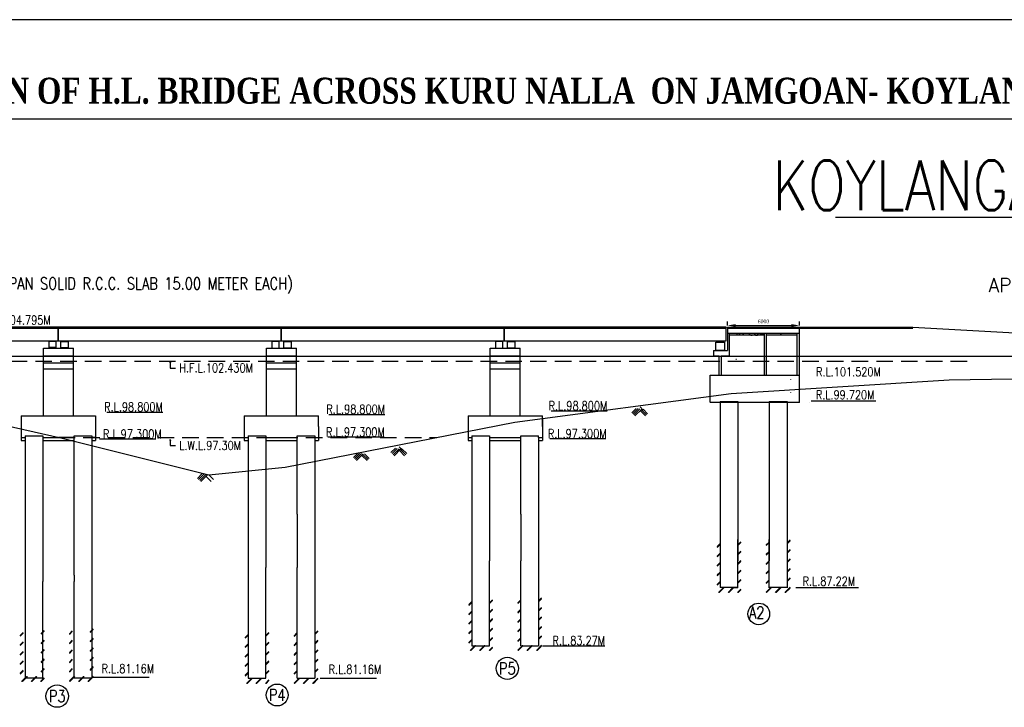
# Model space of a CAD drawing. Header units: metres. Extents: x -1840 to 884, y 14 to 537.
# Tile 9 of 10: x 562 to 714, y 431 to 537. Entities that reach past the tile are written whole.
import ezdxf

# ---------------------------------------------------------------- set-up
doc = ezdxf.new("R2010")
doc.units = ezdxf.units.M
doc.header["$LTSCALE"] = 0.1
doc.header["$PDMODE"] = 34
doc.header["$PDSIZE"] = 0.25
doc.linetypes.add('DASHEDX2', pattern=[38.1, 25.4, -12.7])
doc.styles.add('ROMANS', font='romans.shx', dxfattribs={"width": 0.8})
doc.styles.get("Standard").update_dxf_attribs({"font": 'times.ttf', "width": 0.8, "height": 0.6})
doc.styles.add('tEXT', font='romans.shx')
doc.dimstyles.new('1-100', dxfattribs={"dimscale": 0.8, "dimtxt": 0.2, "dimasz": 0.15, "dimexe": 0.05, "dimexo": 0.2, "dimgap": 0.1, "dimtad": 1, "dimdec": 0, "dimlfac": 1000, "dimzin": 1, "dimdsep": 46, "dimtxsty": 'ROMANS', "dimblk": 'OBLIQUE', "dimcen": 0.2, "dimadec": 0, "dimazin": 0, "dimtfac": 1, "dimtdec": 0, "dimtmove": 0, "dimatfit": 3, "dimldrblk": 'OPEN30', "dimfxl": 1, "dimarcsym": 0})
doc.dimstyles.new('METER', dxfattribs={"dimscale": 0.5, "dimtxt": 2.5, "dimasz": 2.5, "dimexe": 1.25, "dimexo": 0.625, "dimtad": 1, "dimrnd": 0.5, "dimdsep": 46, "dimtxsty": 'Standard', "dimcen": 2.5, "dimaunit": 1, "dimadec": 1, "dimazin": 1, "dimtfac": 1, "dimtmove": 0, "dimatfit": 3, "dimfxl": 1, "dimarcsym": 0})

# ---------------------------------------------------------------- blocks, each defined once
blk = doc.blocks.new('_Oblique')
at = {"color": 0, "linetype": 'ByBlock', "lineweight": -2}
blk.add_line((-0.5, -0.5), (0.5, 0.5), dxfattribs=at)
blk = doc.blocks.new('_Open30')
at = {"color": 0, "linetype": 'ByBlock', "lineweight": -2}
for p, q in [((-1, 0.27), (0, 0)), ((0, 0), (-1, -0.27)), ((0, 0), (-1, 0))]:
    blk.add_line(p, q, dxfattribs=at)
blk = doc.blocks.new('*D217')
at = {"color": 0, "linetype": 'ByBlock', "lineweight": -2, "transparency": 16777216}
for p, q in [((671.38, 489.78), (671.38, 490.41)), ((682.48, 489.78), (682.48, 490.41)), ((672.63, 489.78), (681.23, 489.78))]:
    blk.add_line(p, q, dxfattribs=at)
at = {"color": 0, "linetype": 'ByBlock', "transparency": 16777216}
for points in [[(672.63, 489.99), (672.63, 489.57), (671.38, 489.78)], [(681.23, 489.99), (681.23, 489.57), (682.48, 489.78)]]:
    blk.add_solid(points, dxfattribs=at)
at = {"layer": 'Defpoints', "color": 0, "linetype": 'ByBlock', "transparency": 16777216}
for p in [(671.38, 489.53), (682.48, 489.78), (682.48, 489.53)]:
    blk.add_point(p, dxfattribs=at)
at = {"color": 0, "linetype": 'ByBlock', "transparency": 16777216, "insert": (676.93, 490.4), "char_height": 0.6, "attachment_point": 5}
blk.add_mtext('6000', dxfattribs=at)

msp = doc.modelspace()

# ---------------------------------------------------------------- hatches: boundary and pattern name
at = {"ltscale": 0.2}
h = msp.add_hatch(dxfattribs=at)
h.set_pattern_fill('AR-CONC', color=256, scale=0.005454, style=0)
h.set_pattern_definition([(50, (856.2459, 198.6828), (0.9935517, -0.0869245), [0.10389, -1.1427897]), (355, (856.2459, 198.6828), (-0.1921982, 1.0419354), [0.083112, -0.9142318]), (100.451, (856.3287, 198.6756), (0.801357, 0.9550062), [0.0882928, -0.9712213]), (46.1842, (856.2459, 198.9599), (1.478341, -0.2292796), [0.155835, -1.7141846]), (96.6356, (856.369, 198.9408), (1.294694, 1.3493457), [0.132439, -1.456832]), (351.184, (856.2459, 198.9599), (1.294696, 1.349343), [0.124668, -1.3713477]), (21, (856.3844, 198.8906), (0.8268381, -0.5577093), [0.10389, -1.1427897]), (326, (856.3844, 198.8906), (0.33704, 1.0044768), [0.083112, -0.9142318]), (71.4514, (856.4533, 198.8441), (1.1638758, 0.4467697), [0.0882928, -0.9712213]), (37.5, (856.24586, 198.68283), (0.01684383, 0.46112445), [0, -0.9031502, 0, -0.9280838, 0, -0.9176948]), (7.5, (856.24586, 198.68283), (0.3644038, 0.546339), [0, -0.5291463, 0, -0.8823722, 0, -0.3497629]), (327.5, (855.93696, 198.68283), (0.739449, -0.03124195), [0, -0.3462999, 0, -1.0804557, 0, -1.4336817]), (317.5, (855.79844, 198.68283), (0.8078287, 0.1386644), [0, -0.4501899, 0, -0.7175334, 0, -1.0181218])])
h.paths.add_polyline_path([(678.8469, 488.5959), (678.8349, 488.2929), (672.8166, 488.2929), (672.8166, 488.5959)])
h.paths.add_polyline_path([(679.6223, 488.5959), (679.6223, 488.2929), (679.1722, 488.2929), (679.187, 488.5959)])
for color, points in [(256, [(566.9325, 487.3166), (567.8943, 487.3166), (567.8943, 487.4082), (566.9325, 487.4082)]), (256, [(569.7263, 487.3166), (568.7645, 487.3166), (568.7645, 487.4082), (569.7263, 487.4082)]), (256, [(601.2833, 487.3186), (602.2451, 487.3186), (602.2451, 487.4102), (601.2833, 487.4102)]), (256, [(604.0772, 487.3186), (603.1153, 487.3186), (603.1153, 487.4102), (604.0772, 487.4102)]), (256, [(635.6341, 487.3187), (636.5959, 487.3187), (636.5959, 487.4103), (635.6341, 487.4103)]), (256, [(638.428, 487.3187), (637.4662, 487.3187), (637.4662, 487.4103), (638.428, 487.4103)]), (0, [(670.8412, 487.193), (669.6959, 487.193), (669.6959, 487.3021), (670.8412, 487.3021)])]:
    msp.add_hatch(color=color).paths.add_polyline_path(points)
h = msp.add_hatch()
h.set_pattern_fill('JIS_RC_18', color=1, scale=0.057251, style=0)
h.set_pattern_definition([(45, (585.0958, 254.433), (-0.728691, 0.728691), []), (45, (585.153, 254.433), (-0.728691, 0.728691), []), (45, (585.2103, 254.433), (-0.728691, 0.728691), [])])
h.paths.add_polyline_path([(673.463, 456.631), (673.0049, 456.631), (673.0049, 449.4159), (670.2569, 449.4159), (670.2569, 456.631), (669.7989, 456.631), (669.7989, 448.6508), (673.463, 448.6508)])
h.paths.add_polyline_path([(677.7908, 456.631), (677.356, 456.631), (677.356, 448.6508), (681.0201, 448.6508), (681.0201, 457.6278), (680.5621, 457.6278), (680.5621, 449.4159), (677.8141, 449.4159)])
h = msp.add_hatch()
h.set_pattern_fill('JIS_RC_18', color=1, scale=0.057251, style=0)
h.set_pattern_definition([(45, (546.8263, 245.4987), (-0.728691, 0.728691), []), (45, (546.8835, 245.4987), (-0.728691, 0.728691), []), (45, (546.9408, 245.4987), (-0.728691, 0.728691), [])])
h.paths.add_polyline_path([(635.1935, 447.6968), (634.7355, 447.6968), (634.7355, 440.4817), (631.9874, 440.4817), (631.9874, 447.6968), (631.5294, 447.6968), (631.5294, 439.7165), (635.1935, 439.7165)])
h.paths.add_polyline_path([(639.5213, 447.6968), (639.0866, 447.6968), (639.0866, 439.7165), (642.7506, 439.7165), (642.7506, 448.6935), (642.2926, 448.6935), (642.2926, 440.4817), (639.5446, 440.4817)])
h = msp.add_hatch()
h.set_pattern_fill('JIS_RC_18', color=1, scale=0.057251, style=0)
h.set_pattern_definition([(45, (477.7443, 240.7497), (-0.728691, 0.728691), []), (45, (477.8015, 240.7497), (-0.728691, 0.728691), []), (45, (477.8588, 240.7497), (-0.728691, 0.728691), [])])
h.paths.add_polyline_path([(566.1115, 442.9478), (565.6535, 442.9478), (565.6535, 435.7327), (562.9054, 435.7327), (562.9054, 442.9478), (562.4474, 442.9478), (562.4474, 434.9675), (566.1115, 434.9675)])
h.paths.add_polyline_path([(570.4393, 442.9478), (570.0046, 442.9478), (570.0046, 434.9675), (573.6687, 434.9675), (573.6687, 443.9445), (573.2107, 443.9445), (573.2107, 435.7327), (570.4626, 435.7327)])
h = msp.add_hatch()
h.set_pattern_fill('JIS_RC_18', color=1, scale=0.057251, style=0)
h.set_pattern_definition([(45, (512.3665, 240.4388), (-0.728691, 0.728691), []), (45, (512.4237, 240.4388), (-0.728691, 0.728691), []), (45, (512.481, 240.4388), (-0.728691, 0.728691), [])])
h.paths.add_polyline_path([(600.7337, 442.6368), (600.2757, 442.6368), (600.2757, 435.4217), (597.5276, 435.4217), (597.5276, 442.6368), (597.0696, 442.6368), (597.0696, 434.6566), (600.7337, 434.6566)])
h.paths.add_polyline_path([(605.0615, 442.6368), (604.6268, 442.6368), (604.6268, 434.6566), (608.2909, 434.6566), (608.2909, 443.6336), (607.8328, 443.6336), (607.8328, 435.4217), (605.0848, 435.4217)])

# ---------------------------------------------------------------- linework, layer by layer
at = {"linetype": 'Continuous'}
for p, q in [((873.1742, 536.8792), (376.3865, 536.8792)), ((407.9075, 521.623), (735.6172, 521.623)), ((711.8798, 506.4282), (688.019, 506.4282)), ((534.0015, 489.3569), (568.3065, 489.3569)), ((568.3523, 489.3569), (602.6573, 489.3569)), ((602.7031, 489.3569), (637.0081, 489.3569)), ((637.0539, 489.3569), (671.1615, 489.3569)), ((671.4048, 489.5286), (671.3782, 489.5286)), ((671.3786, 489.3569), (699.9188, 489.3569)), ((671.4048, 489.3569), (671.3786, 489.3569)), ((677.8141, 478.0762), (677.8141, 456.8111)), ((684.2888, 478.1719), (694.2518, 478.1719)), ((596.9551, 475.8733), (596.9551, 472.0813)), ((642.8651, 475.4543), (642.8651, 472.0813)), ((677.8141, 474.7769), (677.8141, 453.5118)), ((562.6043, 474.2082), (562.6043, 473.8647)), ((574.0545, 474.2082), (574.0545, 473.8647)), ((608.4054, 474.2101), (608.4054, 472.0813)), ((608.4054, 473.8666), (608.4054, 473.8666)), ((631.4149, 474.2101), (631.4149, 472.0813)), ((570.734, 472.5342), (568.3457, 472.5342)), ((574.0545, 472.5342), (573.482, 472.5342)), ((605.0848, 460.6953), (605.0848, 452.4835)), ((639.5446, 460.6953), (639.5446, 453.5118)), ((670.2569, 456.8111), (670.2569, 452.7091)), ((673.0049, 452.6525), (673.0049, 456.8111)), ((677.8141, 452.6525), (677.8141, 456.8111)), ((680.5621, 456.8111), (680.5621, 452.6525)), ((597.5276, 453.5118), (597.5276, 452.4835)), ((600.2757, 453.5118), (600.2757, 452.4835)), ((607.8328, 453.5118), (607.8328, 452.4835)), ((631.9874, 453.5118), (631.9874, 440.4388)), ((634.7355, 440.4388), (634.7355, 453.5118)), ((639.5446, 440.4388), (639.5446, 453.5118)), ((642.2926, 453.5118), (642.2926, 440.4388)), ((670.2569, 453.5118), (670.2569, 449.4099)), ((673.0049, 449.3533), (673.0049, 453.5118)), ((677.8141, 449.3533), (677.8141, 453.5118)), ((680.5621, 453.5118), (680.5621, 449.3533)), ((563.1768, 453.1459), (563.1768, 450.3652)), ((565.9248, 453.1459), (565.9248, 450.3652)), ((597.5276, 452.4835), (597.5276, 435.449)), ((600.2757, 435.449), (600.2757, 452.4835)), ((605.0848, 435.449), (605.0848, 452.4835)), ((607.8328, 452.4835), (607.8328, 435.449)), ((570.734, 451.3327), (570.734, 450.3632)), ((573.482, 451.3327), (573.482, 450.3632)), ((563.1768, 450.3652), (563.1768, 435.449)), ((565.9248, 435.3192), (565.9248, 450.3652)), ((570.734, 435.449), (570.734, 450.3632)), ((573.482, 450.3632), (573.482, 435.449))]:
    msp.add_line(p, q, dxfattribs=at)
for p, q in [((568.3065, 487.4103), (568.3065, 489.5283)), ((568.3523, 488.4429), (568.3523, 489.5283)), ((568.3523, 487.4103), (568.3523, 488.4429)), ((602.6573, 487.4103), (602.6573, 489.5285)), ((602.7031, 488.4429), (602.7031, 489.5287)), ((602.7031, 487.4103), (602.7031, 488.4429)), ((637.0081, 487.4103), (637.0081, 489.3569)), ((637.0539, 489.3567), (637.0539, 489.5285)), ((637.0539, 487.4103), (637.0539, 489.4714)), ((671.1615, 487.4103), (671.1615, 489.5286)), ((671.3782, 488.5959), (682.4804, 488.5959)), ((566.0393, 486.2632), (570.6195, 486.2632)), ((566.0393, 475.8733), (566.0393, 486.2632)), ((570.6195, 475.8733), (570.6195, 486.2632)), ((600.3902, 486.2651), (604.9703, 486.2651)), ((600.3902, 475.8733), (600.3902, 486.2651)), ((604.9703, 475.8733), (604.9703, 486.2651)), ((634.85, 486.2651), (639.4301, 486.2651)), ((634.85, 475.8733), (634.85, 486.2651)), ((639.4301, 475.8733), (639.4301, 486.2651)), ((566.0393, 485.1182), (570.6195, 485.1182)), ((570.6195, 483.9732), (566.0393, 483.9732)), ((600.3902, 485.1201), (604.9703, 485.1201)), ((604.9703, 483.9751), (600.3902, 483.9751)), ((634.85, 485.1201), (639.4301, 485.1201)), ((639.4301, 483.9751), (634.85, 483.9751)), ((672.6865, 484.6096), (672.7641, 484.6096)), ((570.6195, 483.0571), (566.0393, 483.0571)), ((604.9703, 483.0591), (600.3902, 483.0591)), ((639.4301, 483.0591), (634.85, 483.0591)), ((670.2569, 478.0762), (670.2569, 456.8111)), ((673.0049, 478.0762), (673.0049, 456.8111)), ((680.5621, 478.0762), (680.5621, 456.8111)), ((575.7568, 476.4388), (584.3986, 476.4388)), ((644.2246, 476.6109), (652.8664, 476.6109)), ((656.6529, 476.3443), (657.3282, 477.0197)), ((656.8148, 476.1824), (657.6141, 476.9817)), ((656.9767, 476.0205), (657.9012, 476.945)), ((657.1387, 475.8586), (658.1896, 476.9095)), ((658.4169, 476.7548), (657.9159, 477.2557)), ((658.758, 475.8586), (657.9483, 476.6682)), ((658.9199, 476.0205), (658.1103, 476.8301)), ((659.0818, 476.1824), (658.377, 476.8872)), ((596.9551, 475.8733), (596.9551, 473.8217)), ((608.4054, 474.2101), (608.4054, 475.8733)), ((609.985, 476.0849), (618.6268, 476.0849)), ((631.4149, 475.8733), (631.4149, 474.2101)), ((642.8651, 474.2101), (642.8651, 475.8733)), ((670.2569, 474.7769), (670.2569, 453.5118)), ((673.0049, 474.7769), (673.0049, 453.5118)), ((680.5621, 474.7769), (680.5621, 453.5118)), ((563.1768, 472.764), (563.1768, 453.1459)), ((565.9248, 472.764), (565.9248, 453.1459)), ((565.9248, 472.5342), (570.734, 472.5342)), ((570.734, 451.3327), (570.734, 472.764)), ((573.482, 472.764), (573.482, 451.3327)), ((573.482, 472.5342), (574.0545, 472.5342)), ((574.6597, 472.3082), (583.3014, 472.3082)), ((597.5276, 472.764), (597.5276, 453.5118)), ((600.2757, 472.764), (600.2757, 453.5118)), ((605.0848, 460.6953), (605.0848, 472.764)), ((607.8328, 472.764), (607.8328, 453.5118)), ((609.8393, 472.6143), (618.4811, 472.6143)), ((631.9874, 472.764), (631.9874, 453.5118)), ((634.7355, 472.764), (634.7355, 453.5118)), ((639.5446, 460.6953), (639.5446, 472.764)), ((642.2926, 472.5342), (642.2926, 453.5118)), ((644.0041, 472.3748), (652.6459, 472.3748)), ((619.5515, 470.2014), (620.2268, 470.8767)), ((619.7134, 470.0395), (620.5127, 470.8388)), ((619.8753, 469.8776), (620.7999, 470.8021)), ((620.0373, 469.7156), (621.0883, 470.7666)), ((621.3155, 470.6118), (620.8145, 471.1128)), ((621.6566, 469.7156), (620.8469, 470.5253)), ((621.8185, 469.8776), (621.0089, 470.6872)), ((621.9805, 470.0395), (621.2756, 470.7443)), ((613.7532, 469.4485), (614.4285, 470.1238)), ((613.9151, 469.2865), (614.7144, 470.0858)), ((614.0771, 469.1246), (615.0016, 470.0491)), ((614.239, 468.9627), (615.29, 470.0136)), ((615.8583, 468.9627), (615.0487, 469.7723)), ((616.0203, 469.1246), (615.2106, 469.9343)), ((616.1822, 469.2865), (615.4774, 469.9913)), ((589.7561, 466.2385), (590.4314, 466.9138)), ((589.918, 466.0765), (590.7173, 466.8758)), ((590.08, 465.9146), (591.0045, 466.8391)), ((590.2419, 465.7527), (591.2929, 466.8037)), ((591.8612, 465.7527), (591.0516, 466.5623)), ((592.1851, 466.0765), (591.4803, 466.7814)), ((681.9187, 449.4123), (691.5476, 449.4123)), ((642.8848, 440.4422), (652.5137, 440.4422)), ((573.6784, 435.603), (582.3202, 435.603)), ((608.6617, 435.4869), (617.3035, 435.4869))]:
    msp.add_line(p, q)
at = {"color": 0, "linetype": 'ByBlock'}
for p, q in [((671.3782, 489.4821), (671.3782, 489.5286)), ((671.3782, 489.4821), (671.3782, 485.9385)), ((671.6645, 488.5959), (671.6645, 485.0558)), ((677.0716, 482.1444), (677.0716, 488.5959)), ((677.3617, 488.5959), (677.3617, 482.1444)), ((682.0967, 482.1444), (682.0967, 488.5959)), ((682.4804, 477.9046), (682.4804, 489.5286)), ((699.9188, 489.5286), (778.6421, 485.0205)), ((669.2428, 485.9381), (669.2428, 485.0558)), ((669.2428, 485.9381), (671.3782, 485.9381)), ((670.0999, 485.9383), (670.0999, 485.9385)), ((670.39, 485.9385), (670.39, 485.9383)), ((778.6421, 485.0205), (453.8213, 485.0205)), ((670.0999, 485.0558), (669.2428, 485.0558)), ((670.0999, 482.1444), (670.0999, 485.0558)), ((671.6645, 485.0558), (670.39, 485.0558)), ((670.39, 485.0558), (670.39, 482.1444)), ((668.7239, 482.1444), (682.4804, 482.1444)), ((681.1166, 481.4954), (681.1166, 481.454)), ((681.1166, 479.4355), (681.1166, 479.3944)), ((668.7239, 477.9854), (682.4804, 477.9854)), ((668.7239, 477.9845), (670.2569, 477.9845)), ((668.7239, 477.9845), (668.7239, 477.9046)), ((670.2569, 478.0762), (673.0049, 478.0762)), ((673.0049, 477.9845), (677.8141, 477.9845)), ((677.8141, 478.0762), (680.5621, 478.0762)), ((680.5621, 477.9845), (682.4804, 477.9845)), ((684.0464, 477.9845), (684.0464, 477.9601)), ((562.6043, 475.8733), (562.6043, 472.0813)), ((562.6043, 475.8733), (574.0545, 475.8733)), ((574.0545, 475.8733), (574.0545, 472.0813)), ((596.9551, 475.8733), (608.4054, 475.8733)), ((631.4149, 475.8733), (642.8651, 475.8733)), ((562.6043, 472.5342), (563.1768, 472.5342)), ((562.6043, 472.0813), (563.1768, 472.0813)), ((563.1768, 472.764), (565.9248, 472.764)), ((565.9248, 472.5342), (570.734, 472.5342)), ((565.9248, 472.0813), (570.734, 472.0813)), ((570.734, 472.764), (573.482, 472.764)), ((573.482, 472.5342), (574.0545, 472.5342)), ((573.482, 472.0813), (574.0545, 472.0813)), ((596.9551, 472.5342), (597.5276, 472.5342)), ((596.9551, 472.0813), (597.5276, 472.0813)), ((597.5276, 472.764), (600.2757, 472.764)), ((600.2757, 472.5342), (605.0848, 472.5342)), ((600.2757, 472.0813), (605.0848, 472.0813)), ((605.0848, 472.764), (607.8328, 472.764)), ((607.8328, 472.5342), (608.4054, 472.5342)), ((607.8328, 472.0813), (608.4054, 472.0813)), ((631.4149, 472.5342), (631.9874, 472.5342)), ((631.4149, 472.0813), (631.9874, 472.0813)), ((631.9874, 472.764), (634.7355, 472.764)), ((634.7355, 472.5342), (639.5446, 472.5342)), ((634.7355, 472.0813), (639.5446, 472.0813)), ((639.5446, 472.764), (642.2926, 472.764)), ((642.2926, 472.5342), (642.2926, 472.764)), ((642.2926, 472.5342), (642.8651, 472.5342)), ((642.2926, 472.0813), (642.8651, 472.0813)), ((673.0049, 449.4099), (670.2569, 449.4099)), ((680.5621, 449.4099), (677.8141, 449.4099)), ((631.9874, 440.4388), (634.7355, 440.4388)), ((639.5446, 440.4388), (642.2926, 440.4388)), ((565.9248, 435.449), (563.1768, 435.449)), ((573.482, 435.449), (570.734, 435.449))]:
    msp.add_line(p, q, dxfattribs=at)
at = {"color": 0, "linetype": 'Continuous'}
for p, q in [((534.0015, 487.4103), (568.3065, 487.4103)), ((568.3523, 487.4103), (602.6573, 487.4103)), ((602.7031, 487.4103), (637.0081, 487.4103)), ((637.0539, 487.4103), (671.1615, 487.4103))]:
    msp.add_line(p, q, dxfattribs=at)
at = {"color": 0, "linetype": 'DASHEDX2'}
for p, q in [((397.1424, 484.2717), (709.043, 484.2717)), ((568.3457, 472.5342), (626.5908, 472.5342))]:
    msp.add_line(p, q, dxfattribs=at)
at = {"color": 0, "ltscale": 0.2}
msp.add_line((668.7239, 477.9854), (668.7239, 482.1444), dxfattribs=at)
at = {"color": 0}
for p, q in [((672.1253, 449.4099), (673.0049, 449.4099)), ((597.5276, 435.449), (600.2757, 435.449)), ((605.0848, 435.449), (607.8328, 435.449))]:
    msp.add_line(p, q, dxfattribs=at)
at = {"linetype": 'Continuous'}
for points in [[(568.3065, 489.5283), (534.0015, 489.5285)], [(602.6573, 489.5285), (568.3523, 489.5283)], [(637.0081, 489.3569), (637.0081, 489.5286), (602.7031, 489.5286)], [(671.1615, 489.5286), (637.0539, 489.5285)], [(671.3786, 489.5286), (699.9188, 489.5286)], [(563.1768, 459.9625), (563.1768, 458.1971)], [(565.9248, 459.9625), (565.9248, 458.1971)], [(600.2757, 459.0182), (600.3277, 459.0231)]]:
    msp.add_lwpolyline(points, dxfattribs=at)
at = {"ltscale": 0.05}
msp.add_lwpolyline([(672.8166, 489.2776), (672.8166, 489.2776)], close=True, dxfattribs=at)
for points in [[(566.8409, 486.2632), (567.9859, 486.2632), (567.9859, 487.3166), (566.8409, 487.3166)], [(569.8179, 486.2632), (568.6729, 486.2632), (568.6729, 487.3166), (569.8179, 487.3166)], [(601.1917, 486.2651), (602.3367, 486.2651), (602.3367, 487.3186), (601.1917, 487.3186)], [(604.1688, 486.2651), (603.0237, 486.2651), (603.0237, 487.3186), (604.1688, 487.3186)], [(635.6515, 486.2651), (636.7965, 486.2651), (636.7965, 487.3186), (635.6515, 487.3186)], [(638.6285, 486.2651), (637.4835, 486.2651), (637.4835, 487.3186), (638.6285, 487.3186)], [(566.9325, 486.2902), (567.8943, 486.2902), (567.8943, 486.3818), (566.9325, 486.3818)], [(569.7263, 486.2902), (568.7645, 486.2902), (568.7645, 486.3818), (569.7263, 486.3818)]]:
    msp.add_lwpolyline(points, close=True)
at = {"color": 0}
msp.add_lwpolyline([(670.9502, 485.9385), (669.5868, 485.9385), (669.5868, 487.1928), (670.9502, 487.1928)], close=True, dxfattribs=at)
at = {"ltscale": 0.05}
for points in [[(677.0716, 488.2929), (671.6645, 488.2929)], [(682.0967, 488.2929), (677.3617, 488.2929)]]:
    msp.add_lwpolyline(points, dxfattribs=at)
at = {"color": 0, "linetype": 'ByBlock'}
for points in [[(465.844, 484.2717), (499.6949, 482.4545), (534.5457, 480.1797), (568.8965, 472.4096), (591.4803, 466.7814), (603.2473, 467.9633), (638.6129, 474.8883), (671.949, 479.3256)], [(671.949, 479.3256), (705.5602, 481.4229), (728.3532, 481.7654), (751.8434, 481.5495), (774.658, 485.0699)]]:
    msp.add_lwpolyline(points, dxfattribs=at)
at = {"color": 0}
for points in [[(670.2569, 477.9046), (668.7239, 477.9046)], [(677.8141, 477.9046), (673.0049, 477.9046)], [(673.3026, 477.9046), (673.0049, 477.9046)], [(682.4804, 477.9046), (680.5621, 477.9046)]]:
    msp.add_lwpolyline(points, dxfattribs=at)
at = {"linetype": 'Continuous'}
msp.add_circle((676.2104, 445.3534), 1.6654, dxfattribs=at)
for centre, radius in [((637.4729, 436.9655), 1.7137), ((568.1292, 432.6965), 1.723), ((602.0132, 432.8644), 1.6889)]:
    msp.add_circle(centre, radius)

# ---------------------------------------------------------------- texts
at = {"lineweight": -3, "insert": (409.1608, 527.9486), "char_height": 4.0061049, "width": 474.858934, "attachment_point": 1}
msp.add_mtext('{\\fTimes New Roman|b1|i0|c0|p18;GENERAL ARRANGEMENT DRAWING  FOR THE CONSTRUCTION OF H.L. BRIDGE ACROSS KURU NALLA  ON JAMGOAN- KOYLANGA  ROAD}', dxfattribs=at)
at = {"style": 'ROMANS'}
for s, insert, char_height, width, attachment_point in [('KOYLANGA SIDE', (741.322, 511.3705), 7.623084, 74.052694, 6), ('R.L.101.520M', (695.0156, 481.9534), 1.374033, 23.05164, 9), ('R.L.99.720M', (694.0372, 478.4181), 1.374033, 23.05164, 9), ('R.L.98.800M', (584.4107, 476.5533), 1.374033, 23.05164, 9), ('R.L.98.800M', (618.6389, 476.1994), 1.374033, 23.05164, 9), ('R.L.98.800M', (652.8785, 476.7254), 1.374033, 23.05164, 9), ('R.L.97.300M', (584.2304, 472.3718), 1.374033, 23.05164, 9), ('R.L.97.300M', (618.6005, 472.6779), 1.374033, 23.05164, 9), ('R.L.97.300M', (652.7653, 472.4384), 1.374033, 23.05164, 9), ('R.L.87.22M', (691.0601, 449.7043), 1.37403, 23.05164, 9), ('A2', (675.8891, 445.5674), 1.83204, 1.68132, 5), ('R.L.83.27M', (652.5258, 440.5567), 1.37403, 23.05164, 9), ('R.L.81.16M', (583.0676, 436.2443), 1.37403, 23.05164, 9), ('R.L.81.16M', (618.0509, 436.1282), 1.37403, 23.05164, 9), ('P5', (637.4729, 436.9655), 1.83204, 1.68132, 5), ('P3', (568.1292, 432.6965), 1.83204, 1.68132, 5), ('P4', (602.0132, 432.8644), 1.83204, 1.68132, 5)]:
    msp.add_mtext(s, dxfattribs=dict(at, insert=insert, char_height=char_height, width=width, attachment_point=attachment_point))
at = {"linetype": 'Continuous', "insert": (710.8224, 498.9019), "char_height": 1.113336, "attachment_point": 1, "style": 'tEXT'}
msp.add_mtext(' \\P {\\H1.91912x;APPROACH L.=110.0M}', dxfattribs=at)
at = {"style": 'ROMANS'}
for s, insert, char_height, attachment_point in [('LENGTH OF BRIDGE 90.00 METER ( 06 SPAN SOLID R.C.C. SLAB 15.00 METER EACH)', (562.3411, 495.9376), 1.832044, 5), ('FORMATION LEVEL 104.795M', (546.074, 490.6126), 1.374033, 4), ('H.F.L.102.430M', (586.933, 483.2505), 1.374033, 4), ('L.W.L.97.30M', (586.933, 471.2992), 1.374033, 4)]:
    msp.add_mtext(s, dxfattribs=dict(at, insert=insert, char_height=char_height, attachment_point=attachment_point))

# ---------------------------------------------------------------- dimensions: what is measured, and where the dimension line sits
at = {"color": 0, "linetype": 'ByBlock'}
dim = msp.add_linear_dim(base=(682.4804, 489.7818), p1=(671.3782, 489.5286), p2=(682.4804, 489.5286), text='6000', dimstyle='METER', override={"dimfxl": 0.25, "dimfxlon": 1}, dxfattribs=at)
dim.commit()
dim.dimension.update_dxf_attribs({"geometry": '*D217', "text_midpoint": (676.9293, 490.3995)})

# ---------------------------------------------------------------- leaders
for points, override in [([(742.1792, 506.4282), (711.8798, 506.4282)], {"dimasz": 0.5}), ([(585.5526, 484.1685), (585.5526, 483.2312), (586.3519, 483.2312)], {"dimasz": 0.2}), ([(585.5526, 472.2173), (585.5526, 471.2799), (586.3519, 471.2799)], {"dimasz": 0.2})]:
    msp.add_leader(points, dimstyle='1-100', override=override)

doc.saveas('drawing.dxf')
